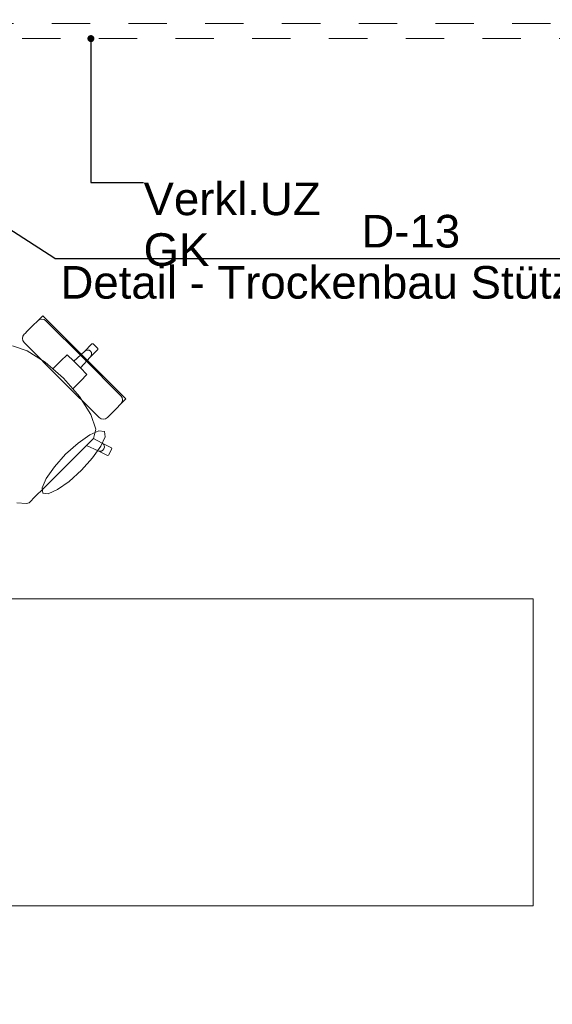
# Model space of a CAD drawing. Header units: metres. Extents: x -4 to 100, y -11 to 17.
# Tile 57 of 256: x 1.1 to 2.48, y 10.43 to 13. Entities that reach past the tile are written whole.
import ezdxf

# ---------------------------------------------------------------- set-up
doc = ezdxf.new("R2010")
doc.units = ezdxf.units.M
doc.header["$MEASUREMENT"] = 0
doc.linetypes.add('Untersicht', pattern=[0.1, 0.075, -0.025])
for name, color, linetype in [('152 - Bemaßung_ Beschriftung.Ausbau', 7, 'Continuous'), ('208 - Marker.Detail', 7, 'Continuous'), ('608 - Struktur.Träger', 7, 'Continuous'), ('Neubau_152 - Bemaßung_ Beschriftung.Ausbau', 7, 'Continuous'), ('Neubau_653 - Abdeckung.TB Verkofferung', 7, 'Continuous'), ('Neubau_701 - Einrichtung.Möbel', 7, 'Continuous')]:
    doc.layers.add(name, color=color, linetype=linetype)
doc.styles.add('ERSTELLTER_STIL_2', font='txt')
doc.dimstyles.new('ERSTELLTER_STIL__3', dxfattribs={"dimtxt": 0.1, "dimasz": 0.0532, "dimexe": 0.18, "dimexo": 0.0625, "dimgap": 0, "dimtad": 1, "dimzin": 0, "dimdsep": 46, "dimtxsty": 'ERSTELLTER_STIL_2', "dimblk": 'ARROWHEAD_2', "dimblk1": 'ARROWHEAD_2', "dimblk2": 'ARROWHEAD_2', "dimcen": 0.09, "dimse1": 1, "dimse2": 1, "dimclrd": 7, "dimclre": 7, "dimclrt": 7, "dimazin": 0, "dimtfac": 1, "dimtdec": 4, "dimtmove": 0, "dimatfit": 3, "dimfxl": 1, "dimtolj": 1, "dimtzin": 0, "dimarcsym": 0})
doc.dimstyles.new('ERSTELLTER_STIL__5', dxfattribs={"dimtxt": 0.1, "dimasz": 0.0532, "dimexe": 0.18, "dimexo": 0.0625, "dimgap": 0, "dimtad": 1, "dimtih": 1, "dimtoh": 1, "dimzin": 0, "dimdsep": 46, "dimtxsty": 'ERSTELLTER_STIL_2', "dimblk": 'ARROWHEAD_2', "dimblk1": 'ARROWHEAD_2', "dimblk2": 'ARROWHEAD_2', "dimcen": 0.09, "dimse1": 1, "dimse2": 1, "dimclrd": 7, "dimclre": 7, "dimclrt": 7, "dimazin": 0, "dimtfac": 1, "dimtdec": 4, "dimtmove": 0, "dimatfit": 3, "dimfxl": 1, "dimtolj": 1, "dimtzin": 0, "dimarcsym": 0})
doc.dimstyles.new('ERSTELLTER_STIL__8', dxfattribs={"dimtxt": 0.18, "dimasz": 0.03648, "dimexe": 0.18, "dimexo": 0.0625, "dimgap": 0, "dimtad": 0, "dimtih": 1, "dimtoh": 1, "dimdec": 4, "dimzin": 0, "dimdsep": 46, "dimcen": 0.09, "dimadec": 0, "dimazin": 0, "dimtfac": 1, "dimtdec": 4, "dimtmove": 0, "dimatfit": 3, "dimldrblk": 'ARROWHEAD_11', "dimfxl": 1, "dimtolj": 1, "dimtzin": 0, "dimarcsym": 0})

# ---------------------------------------------------------------- blocks, each defined once
blk = doc.blocks.new('ARROWHEAD_11')
at = {"color": 0, "linetype": 'Continuous', "lineweight": 0}
blk.add_line((0, 0), (-1, 0), dxfattribs=at)
at = {"color": 0, "linetype": 'Continuous', "lineweight": 0, "const_width": 0.25, "flags": 128}
blk.add_lwpolyline([(-0.125, 0, 1), (0.125, 0, 1)], format="xyb", close=True, dxfattribs=at)
blk = doc.blocks.new('*D318')
at = {"layer": '152 - Bemaßung_ Beschriftung.Ausbau', "color": 7, "linetype": 'Continuous', "lineweight": 5}
for p, q in [((0.225, 15.3025), (0.225, 15.4075)), ((0.2452, 15.39), (0.2048, 15.32)), ((4.0652, 15.39), (4.0248, 15.32)), ((-0.015, 15.355), (0.225, 15.355)), ((0.225, 15.355), (4.045, 15.355))]:
    blk.add_line(p, q, dxfattribs=at)
at = {"layer": '152 - Bemaßung_ Beschriftung.Ausbau', "color": 7, "lineweight": 5, "char_height": 0.1, "attachment_point": 7, "style": 'ERSTELLTER_STIL_2'}
for s, insert in [('\\A1;{\\pql;\\fArial|b0|i0|c0|p38;3,82}', (1.9261, 15.375)), ('\\A1;{\\pql;\\fArial|b0|i0|c0|p38;15}', (3.873, 15.375))]:
    blk.add_mtext(s, dxfattribs=dict(at, insert=insert))
blk = doc.blocks.new('ARROWHEAD_2')
at = {"color": 0, "linetype": 'Continuous', "lineweight": 0}
for p, q in [((-0.378, -0.655), (0.378, 0.655)), ((0, 0), (-1, 0))]:
    blk.add_line(p, q, dxfattribs=at)
blk = doc.blocks.new('*D319')
at = {"layer": '152 - Bemaßung_ Beschriftung.Ausbau', "color": 7, "linetype": 'Continuous', "lineweight": 5}
for p, q in [((4.045, 15.3025), (4.045, 15.4075)), ((4.0652, 15.39), (4.0248, 15.32)), ((4.2152, 15.39), (4.1748, 15.32)), ((0.225, 15.355), (4.045, 15.355)), ((4.045, 15.355), (4.195, 15.355))]:
    blk.add_line(p, q, dxfattribs=at)
blk = doc.blocks.new('*D424')
at = {"layer": '152 - Bemaßung_ Beschriftung.Ausbau', "color": 7, "linetype": 'Continuous', "lineweight": 5}
for p, q in [((-1.71, 13.4752), (-1.64, 13.4348)), ((-1.675, 8.2275), (-1.675, 13.455)), ((-1.71, 8.2477), (-1.64, 8.2073)), ((-1.6225, 8.2275), (-1.7275, 8.2275)), ((-1.675, 8.0775), (-1.675, 8.2275))]:
    blk.add_line(p, q, dxfattribs=at)
at = {"layer": '152 - Bemaßung_ Beschriftung.Ausbau', "color": 7, "lineweight": 5, "insert": (-1.6756, 10.6581), "char_height": 0.1, "attachment_point": 7, "rotation": 90, "style": 'ERSTELLTER_STIL_2'}
blk.add_mtext('\\A1;{\\pql;\\fArial|b0|i0|c0|p38;5,22\\fArial|b0|i0|c0|p38;\\A1{\\H.66x;\\S75^  ;}}', dxfattribs=at)

msp = doc.modelspace()

# ---------------------------------------------------------------- linework, layer by layer
at = {"layer": '208 - Marker.Detail', "color": 30, "linetype": 'Continuous', "lineweight": 25, "true_color": 0xff6e00}
for p, q in [((1.188, 12.3771), (0.7865, 12.6358)), ((1.188, 12.3771), (1.238, 12.3771)), ((1.238, 12.3771), (2.988, 12.3771))]:
    msp.add_line(p, q, dxfattribs=at)
at = {"layer": '608 - Struktur.Träger', "color": 7, "linetype": 'Untersicht', "lineweight": 13}
msp.add_line((0.38, 12.99), (11.48, 12.99), dxfattribs=at)
at = {"layer": 'Neubau_653 - Abdeckung.TB Verkofferung', "color": 1, "linetype": 'Untersicht', "lineweight": 9}
msp.add_line((0.7025, 12.9505), (11.25, 12.9505), dxfattribs=at)
at = {"layer": 'Neubau_701 - Einrichtung.Möbel', "color": 1, "linetype": 'Continuous', "lineweight": 5}
for p, q in [((1.1431, 12.215), (1.1486, 12.2205)), ((1.1481, 12.2183), (1.1431, 12.215)), ((1.1539, 12.2194), (1.1481, 12.2183)), ((1.1486, 12.2205), (1.151, 12.2229)), ((1.151, 12.2229), (1.1563, 12.2282)), ((1.1597, 12.2182), (1.1539, 12.2194)), ((1.1563, 12.2282), (1.2648, 12.1197)), ((1.1647, 12.2149), (1.1597, 12.2182)), ((1.1161, 12.188), (1.1335, 12.2054)), ((1.1335, 12.2054), (1.1406, 12.2125)), ((1.1406, 12.2125), (1.1431, 12.215)), ((1.2623, 12.1173), (1.1647, 12.2149)), ((1.1035, 12.169), (1.1046, 12.1749)), ((1.1047, 12.1632), (1.1035, 12.169)), ((1.1046, 12.1749), (1.1079, 12.1798)), ((1.1079, 12.1798), (1.1103, 12.1822)), ((1.1103, 12.1822), (1.1161, 12.188)), ((1.0773, 12.1497), (1.1156, 12.137)), ((1.108, 12.1582), (1.1047, 12.1632)), ((1.2056, 12.0606), (1.108, 12.1582)), ((1.2648, 12.1353), (1.2847, 12.1552)), ((1.2803, 12.1198), (1.3002, 12.1397)), ((1.2847, 12.1552), (1.2879, 12.1553)), ((1.2879, 12.1553), (1.2941, 12.1491)), ((1.3003, 12.1429), (1.2941, 12.1491)), ((1.3002, 12.1397), (1.3003, 12.1429)), ((1.1156, 12.137), (1.1624, 12.1074)), ((1.2037, 12.1104), (1.2199, 12.1265)), ((1.2199, 12.1265), (1.237, 12.1093)), ((1.237, 12.1093), (1.2648, 12.1353)), ((1.2544, 12.092), (1.2803, 12.1198)), ((1.2623, 12.1173), (1.3599, 12.0197)), ((1.2648, 12.1353), (1.2685, 12.1378)), ((1.3732, 12.0113), (1.2648, 12.1197)), ((1.2685, 12.1378), (1.2728, 12.1388)), ((1.2728, 12.1388), (1.2771, 12.138)), ((1.2771, 12.138), (1.2807, 12.1356)), ((1.2803, 12.1198), (1.2828, 12.1235)), ((1.283, 12.1321), (1.2807, 12.1356)), ((1.2828, 12.1235), (1.2838, 12.1278)), ((1.2838, 12.1278), (1.283, 12.1321)), ((1.1624, 12.1074), (1.1829, 12.0895)), ((1.1829, 12.0895), (1.2037, 12.1104)), ((1.1829, 12.0895), (1.2104, 12.0654)), ((1.237, 12.1093), (1.2457, 12.1007)), ((1.2544, 12.092), (1.2457, 12.1007)), ((1.2715, 12.0749), (1.2544, 12.092)), ((1.2345, 12.0378), (1.2104, 12.0654)), ((1.2554, 12.0587), (1.2715, 12.0749)), ((1.2056, 12.0606), (1.3032, 11.963)), ((1.2345, 12.0378), (1.2554, 12.0587)), ((1.2524, 12.0174), (1.2345, 12.0378)), ((1.282, 11.9706), (1.2524, 12.0174)), ((1.3599, 12.0197), (1.3633, 12.0147)), ((1.3633, 12.0147), (1.3645, 12.0089)), ((1.3679, 12.006), (1.3732, 12.0113)), ((1.333, 11.9711), (1.3504, 11.9885)), ((1.3504, 11.9885), (1.3576, 11.9956)), ((1.3576, 11.9956), (1.36, 11.9981)), ((1.36, 11.9981), (1.3655, 12.0036)), ((1.3633, 12.003), (1.36, 11.9981)), ((1.3645, 12.0089), (1.3633, 12.003)), ((1.3655, 12.0036), (1.3679, 12.006)), ((1.2947, 11.9323), (1.282, 11.9706)), ((1.3032, 11.963), (1.3082, 11.9596)), ((1.3199, 11.9596), (1.3248, 11.9629)), ((1.3248, 11.9629), (1.3273, 11.9653)), ((1.3273, 11.9653), (1.333, 11.9711)), ((1.3082, 11.9596), (1.314, 11.9585)), ((1.314, 11.9585), (1.3199, 11.9596)), ((1.2886, 11.9084), (1.2947, 11.9323)), ((1.1573, 11.7769), (1.2701, 11.8897)), ((1.2885, 11.9082), (1.2701, 11.8897)), ((1.2701, 11.8897), (1.3008, 11.8759)), ((1.2885, 11.9082), (1.2886, 11.9084)), ((1.3113, 11.896), (1.2886, 11.9084)), ((1.3147, 11.8934), (1.3113, 11.896)), ((1.3357, 11.884), (1.3113, 11.896)), ((1.3168, 11.8897), (1.3147, 11.8934)), ((1.3159, 11.8811), (1.3172, 11.8853)), ((1.3172, 11.8853), (1.3168, 11.8897)), ((1.3366, 11.881), (1.3357, 11.884)), ((1.3008, 11.8759), (1.305, 11.8748)), ((1.3008, 11.8759), (1.3251, 11.8639)), ((1.305, 11.8748), (1.3093, 11.8754)), ((1.3093, 11.8754), (1.3132, 11.8776)), ((1.3132, 11.8776), (1.3159, 11.8811)), ((1.3251, 11.8639), (1.3281, 11.8649)), ((1.3281, 11.8649), (1.3366, 11.881)), ((1.1211, 11.7407), (1.1378, 11.7575)), ((1.1378, 11.7575), (1.1573, 11.7769)), ((1.089, 11.7408), (1.1141, 11.7384)), ((1.1141, 11.7384), (1.1211, 11.7407))]:
    msp.add_line(p, q, dxfattribs=at)
at = {"layer": 'Neubau_701 - Einrichtung.Möbel', "color": 1, "linetype": 'Continuous', "lineweight": 5, "flags": 128}
for points in [[(0.235, 10.69), (0.235, 12.69), (1.035, 12.69), (1.035, 11.49), (2.435, 11.49), (2.435, 10.69)], [(1.2573, 11.8256), (1.2864, 11.8579), (1.308, 11.8885), (1.3188, 11.9126), (1.317, 11.9266), (1.3029, 11.9284), (1.2788, 11.9177), (1.2483, 11.8961), (1.2159, 11.8669), (1.1868, 11.8346), (1.1652, 11.804), (1.1544, 11.7799), (1.1562, 11.7659), (1.1703, 11.7641), (1.1944, 11.7748), (1.2249, 11.7964)]]:
    msp.add_lwpolyline(points, close=True, dxfattribs=at)

# ---------------------------------------------------------------- texts
at = {"layer": '208 - Marker.Detail', "color": 30, "lineweight": 25, "true_color": 0xff6e00, "char_height": 0.085, "style": 'ERSTELLTER_STIL_2'}
for s, insert, attachment_point in [('\\A1;{\\pql;\\fArial|b0|i0|c0|p38;D-13}', (1.9871, 12.4048), 7), ('\\A1;{\\pql;\\fArial|b0|i0|c0|p38;Detail - Trockenbau Stütze Achse 1}', (1.2026, 12.3577), 1)]:
    msp.add_mtext(s, dxfattribs=dict(at, insert=insert, attachment_point=attachment_point))
at = {"layer": 'Neubau_152 - Bemaßung_ Beschriftung.Ausbau', "color": 1, "linetype": 'Continuous', "lineweight": 13, "insert": (1.4191, 12.5753), "char_height": 0.085, "attachment_point": 1, "line_spacing_factor": 0.933036, "style": 'ERSTELLTER_STIL_2'}
msp.add_mtext('\\A1;{\\pql;\\fArial|b0|i0|c0|p38;Verkl.U\\fArial|b0|i0|c0|p38;Z\\P\\pql;\\fArial|b0|i0|c0|p38;GK}', dxfattribs=at)

# ---------------------------------------------------------------- dimensions: what is measured, and where the dimension line sits
at = {"layer": '152 - Bemaßung_ Beschriftung.Ausbau', "color": 7, "linetype": 'Continuous', "lineweight": 5}
for base, p1, p2, picture, middle in [((4.045, 15.355), (0.225, 13.455), (4.045, 10.6087), '*D318', (2.056, 15.425)), ((4.195, 15.355), (4.045, 10.6087), (4.195, 10.6087), '*D319', (3.9492, 15.425))]:
    dim = msp.add_linear_dim(base=base, p1=p1, p2=p2, angle=0, dimstyle='ERSTELLTER_STIL__5', dxfattribs=at)
    dim.commit()
    dim.dimension.update_dxf_attribs({"geometry": picture, "text_midpoint": middle, "dimtype": 160})
dim = msp.add_linear_dim(base=(-1.675, 13.455), p1=(5.7662, 8.2275), p2=(0.225, 13.455), angle=90, dimstyle='ERSTELLTER_STIL__3', dxfattribs=at)
dim.commit()
dim.dimension.update_dxf_attribs({"geometry": '*D424', "text_midpoint": (-1.745, 10.9612), "dimtype": 160, "text_rotation": 90})

# ---------------------------------------------------------------- leaders
at = {"layer": 'Neubau_152 - Bemaßung_ Beschriftung.Ausbau', "color": 1, "linetype": 'Continuous', "lineweight": 13, "annotation_type": 0, "has_hookline": 1, "hookline_direction": 0, "text_width": 0.458}
msp.add_leader([(1.2818, 12.9505), (1.2818, 12.5753), (1.4191, 12.5753)], dimstyle='ERSTELLTER_STIL__8', dxfattribs=at)

doc.saveas('drawing.dxf')
